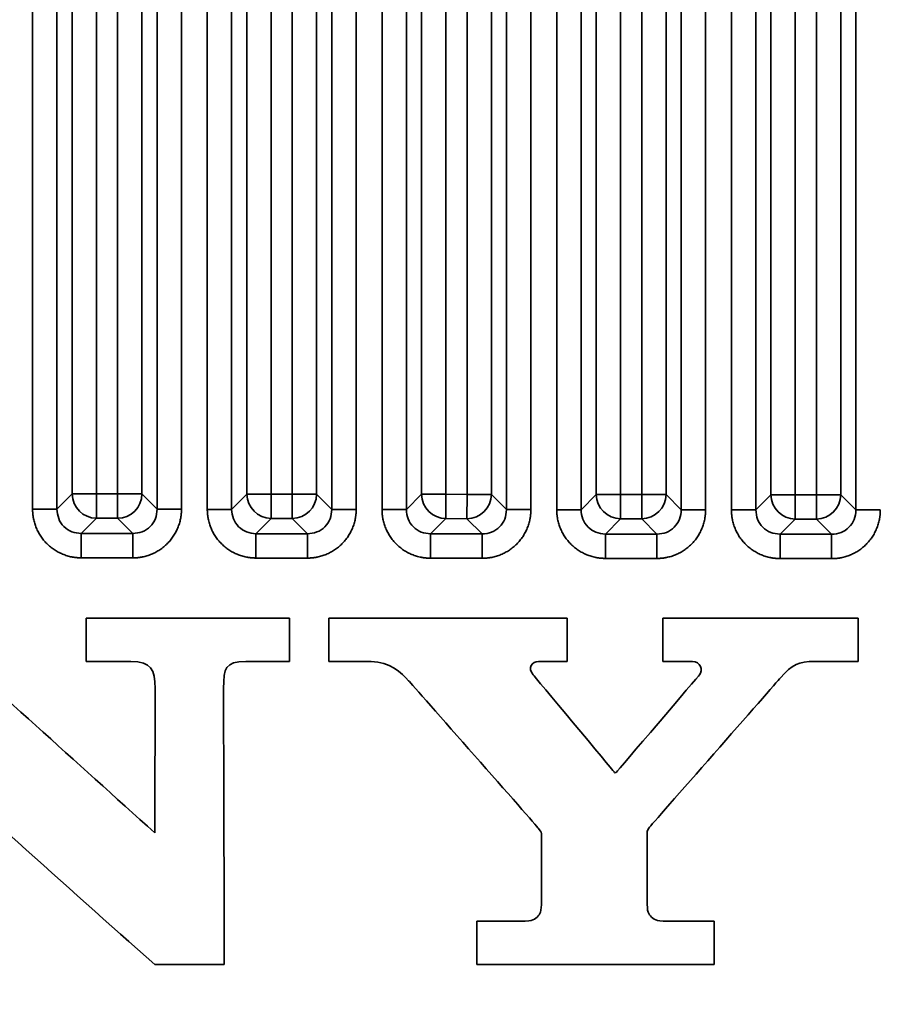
# Model space of a CAD drawing. Header units: millimetres. Extents: x 31 to 1647, y 187 to 975.
# Tile 114 of 151: x 1338 to 1363, y 634 to 662. Entities that reach past the tile are written whole.
import ezdxf

# ---------------------------------------------------------------- set-up
doc = ezdxf.new("R2010")
doc.units = ezdxf.units.MM
doc.layers.add('1', color=7, linetype='Continuous', true_color=0xffffff)
doc.styles.add('kanji2', font='simplex.shx', dxfattribs={"bigfont": 'bigfont.shx'})
doc.dimstyles.get("Standard").update_dxf_attribs({"dimtxt": 0.18, "dimasz": 0.18, "dimexe": 0.18, "dimexo": 0.0625, "dimgap": 0.09, "dimtad": 0, "dimtih": 1, "dimtoh": 1, "dimdec": 4, "dimzin": 0, "dimdsep": 46, "dimtxsty": 'Standard', "dimcen": 0.09, "dimadec": 0, "dimazin": 0, "dimtfac": 1, "dimtdec": 4, "dimtofl": 0, "dimtmove": 0, "dimatfit": 3, "dimfxl": 1, "dimtolj": 1, "dimtzin": 0, "dimarcsym": 0})

# ---------------------------------------------------------------- blocks, each defined once
blk = doc.blocks.new('_U13')
at = {"layer": '1', "color": 146, "lineweight": 13}
for p, q in [((1160.14034, 489.863674), (1160.14034, 794.404317)), ((1501.572678, 489.784801), (1501.572678, 794.404317)), ((1160.14034, 792.404317), (1163.140337, 793.208165)), ((1501.572678, 792.404317), (1498.572675, 793.208165)), ((1160.14034, 792.404317), (1501.572678, 792.404317)), ((1160.14034, 792.404317), (1163.140342, 791.600469)), ((1501.572678, 792.404317), (1498.572681, 791.600469))]:
    blk.add_line(p, q, dxfattribs=at)
at = {"layer": '1', "color": 146, "linetype": 'Continuous', "lineweight": 13, "insert": (1324.478493, 792.170809), "char_height": 3, "attachment_point": 7, "line_spacing_factor": 0.63253, "style": 'kanji2'}
blk.add_mtext('\\W0.9183;341.4', dxfattribs=at)
blk = doc.blocks.new('_Open')
at = {"color": 0, "linetype": 'ByBlock', "lineweight": -2}
for p, q in [((-1, 0.166667), (0, 0)), ((-1, -0.166667), (0, 0)), ((0, 0), (-1, 0))]:
    blk.add_line(p, q, dxfattribs=at)
blk = doc.blocks.new('_U14')
at = {"layer": '1', "color": 146, "lineweight": 13}
for p, q in [((1042.396509, 415.784238), (1042.396509, 818.404317)), ((1619.316509, 415.784238), (1619.316509, 818.404317)), ((1042.396509, 816.404317), (1045.396506, 817.208165)), ((1619.316509, 816.404317), (1616.316506, 817.208165)), ((1042.396509, 816.404317), (1619.316509, 816.404317)), ((1042.396509, 816.404317), (1045.396512, 815.600469)), ((1619.316509, 816.404317), (1616.316512, 815.600469))]:
    blk.add_line(p, q, dxfattribs=at)
at = {"layer": '1', "color": 146, "linetype": 'Continuous', "lineweight": 13, "insert": (1324.478493, 816.170809), "char_height": 3, "attachment_point": 7, "line_spacing_factor": 0.63253, "style": 'kanji2'}
blk.add_mtext('\\W0.9303;576.9', dxfattribs=at)
blk = doc.blocks.new('_U28')
at = {"layer": '1', "color": 146, "lineweight": 13}
for p, q in [((1619.316509, 703.864238), (966.892589, 703.864238)), ((968.892589, 703.864238), (968.088741, 700.864235)), ((968.892589, 703.864238), (968.892589, 415.784238)), ((968.892589, 703.864238), (969.696437, 700.864241)), ((968.892589, 415.784238), (968.088741, 418.784235)), ((968.892589, 415.784238), (969.696437, 418.784241)), ((1619.316509, 415.784238), (966.892589, 415.784238))]:
    blk.add_line(p, q, dxfattribs=at)
at = {"layer": '1', "color": 146, "linetype": 'Continuous', "lineweight": 13, "insert": (969.420097, 553.422222), "char_height": 3, "attachment_point": 7, "rotation": 90, "line_spacing_factor": 0.63253, "style": 'kanji2'}
blk.add_mtext('\\W0.9631;288.1', dxfattribs=at)

msp = doc.modelspace()

# ---------------------------------------------------------------- linework, layer by layer
at = {"layer": '1', "color": 18, "linetype": 'Continuous', "lineweight": 35}
for p, q in [((1338.7262, 647.8767), (1338.7262, 688.6622)), ((1339.4224, 688.6622), (1339.4224, 647.8767)), ((1342.2906, 647.8752), (1342.2906, 688.6622)), ((1342.9868, 688.6622), (1342.9868, 647.8752)), ((1343.7262, 647.8715), (1343.7262, 688.6622)), ((1344.4224, 688.6622), (1344.4224, 647.8715)), ((1347.2906, 647.87), (1347.2906, 688.6622)), ((1347.9868, 688.6622), (1347.9868, 647.87)), ((1348.7262, 647.8663), (1348.7262, 688.6622)), ((1349.4224, 688.6622), (1349.4224, 647.8663)), ((1352.2906, 647.8648), (1352.2906, 688.6622)), ((1352.9868, 688.6622), (1352.9868, 647.8648)), ((1353.7262, 647.8611), (1353.7262, 688.6622)), ((1354.4224, 688.6622), (1354.4224, 647.8611)), ((1357.2906, 647.8596), (1357.2906, 688.6622)), ((1357.9868, 688.6622), (1357.9868, 647.8596)), ((1358.7262, 647.8559), (1358.7262, 688.6622)), ((1359.4224, 688.6622), (1359.4224, 647.8559)), ((1362.2906, 647.8544), (1362.2906, 688.6622)), ((1339.8582, 648.312), (1339.8582, 688.2264)), ((1340.5544, 688.2264), (1340.5544, 648.312)), ((1341.1587, 648.3114), (1341.1587, 688.2264)), ((1341.8548, 688.2264), (1341.8548, 648.3114)), ((1344.8582, 648.3068), (1344.8582, 688.2264)), ((1345.5544, 688.2264), (1345.5544, 648.3068)), ((1346.1587, 648.3062), (1346.1587, 688.2264)), ((1346.8548, 688.2264), (1346.8548, 648.3062)), ((1349.8582, 648.3016), (1349.8582, 688.2264)), ((1350.5544, 688.2264), (1350.5544, 648.3016)), ((1351.1587, 648.301), (1351.1587, 688.2264)), ((1351.8548, 688.2264), (1351.8548, 648.301)), ((1354.8582, 648.2964), (1354.8582, 688.2264)), ((1355.5544, 688.2264), (1355.5544, 648.2964)), ((1356.1587, 648.2958), (1356.1587, 688.2264)), ((1356.8548, 688.2264), (1356.8548, 648.2958)), ((1359.8582, 648.2912), (1359.8582, 688.2264)), ((1360.5544, 688.2264), (1360.5544, 648.2912)), ((1361.1587, 648.2906), (1361.1587, 688.2264)), ((1361.8548, 688.2264), (1361.8548, 648.2906)), ((1339.4224, 647.8767), (1339.8582, 648.312)), ((1340.5544, 648.312), (1339.8582, 648.312)), ((1340.5544, 648.312), (1340.5536, 647.6159)), ((1340.5544, 648.312), (1341.1587, 648.3114)), ((1341.1587, 648.3114), (1341.1579, 647.6153)), ((1341.8548, 648.3114), (1341.1587, 648.3114)), ((1341.8548, 648.3114), (1342.2906, 647.8752)), ((1344.4224, 647.8715), (1344.8582, 648.3068)), ((1345.5544, 648.3068), (1344.8582, 648.3068)), ((1345.5544, 648.3068), (1345.5536, 647.6107)), ((1345.5544, 648.3068), (1346.1587, 648.3062)), ((1346.1587, 648.3062), (1346.1579, 647.6101)), ((1346.8548, 648.3062), (1346.1587, 648.3062)), ((1346.8548, 648.3062), (1347.2906, 647.87)), ((1349.4224, 647.8663), (1349.8582, 648.3016)), ((1350.5544, 648.3016), (1349.8582, 648.3016)), ((1350.5544, 648.3016), (1350.5536, 647.6055)), ((1350.5544, 648.3016), (1351.1587, 648.301)), ((1351.1587, 648.301), (1351.1579, 647.6049)), ((1351.8548, 648.301), (1351.1587, 648.301)), ((1351.8548, 648.301), (1352.2906, 647.8648)), ((1354.4224, 647.8611), (1354.8582, 648.2964)), ((1355.5544, 648.2964), (1354.8582, 648.2964)), ((1355.5544, 648.2964), (1355.5536, 647.6003)), ((1355.5544, 648.2964), (1356.1587, 648.2958)), ((1356.1587, 648.2958), (1356.1579, 647.5997)), ((1356.8548, 648.2958), (1356.1587, 648.2958)), ((1356.8548, 648.2958), (1357.2906, 647.8596)), ((1359.4224, 647.8559), (1359.8582, 648.2912)), ((1360.5544, 648.2912), (1359.8582, 648.2912)), ((1360.5544, 648.2912), (1360.5536, 647.5951)), ((1360.5544, 648.2912), (1361.1587, 648.2906)), ((1361.1587, 648.2906), (1361.1579, 647.5945)), ((1361.8548, 648.2906), (1361.1587, 648.2906)), ((1361.8548, 648.2906), (1362.2906, 647.8544)), ((1340.5536, 647.6159), (1340.1178, 647.1805)), ((1341.1579, 647.6153), (1340.5536, 647.6159)), ((1341.5937, 647.179), (1341.1579, 647.6153)), ((1345.5536, 647.6107), (1345.1178, 647.1753)), ((1346.1579, 647.6101), (1345.5536, 647.6107)), ((1346.5937, 647.1738), (1346.1579, 647.6101)), ((1350.5536, 647.6055), (1350.1178, 647.1701)), ((1351.1579, 647.6049), (1350.5536, 647.6055)), ((1351.5937, 647.1686), (1351.1579, 647.6049)), ((1355.5536, 647.6003), (1355.1178, 647.1649)), ((1356.1579, 647.5997), (1355.5536, 647.6003)), ((1356.5937, 647.1634), (1356.1579, 647.5997)), ((1360.5536, 647.5951), (1360.1178, 647.1597)), ((1361.1579, 647.5945), (1360.5536, 647.5951)), ((1361.5937, 647.1582), (1361.1579, 647.5945)), ((1340.1178, 647.1805), (1341.5937, 647.179)), ((1345.1178, 647.1753), (1346.5937, 647.1738)), ((1350.1178, 647.1701), (1351.5937, 647.1686)), ((1355.1178, 647.1649), (1356.5937, 647.1634)), ((1360.1178, 647.1597), (1361.5937, 647.1582)), ((1341.593, 646.4828), (1340.1171, 646.4844)), ((1346.593, 646.4776), (1345.1171, 646.4792)), ((1351.593, 646.4724), (1350.1171, 646.474)), ((1356.593, 646.4672), (1355.1171, 646.4688)), ((1361.593, 646.462), (1360.1171, 646.4636)), ((1340.2611, 644.7555), (1340.2611, 643.5182)), ((1346.0811, 644.7555), (1340.2611, 644.7555)), ((1346.0811, 643.5182), (1346.0811, 644.7555)), ((1347.2037, 644.7561), (1347.2037, 643.5182)), ((1354.0273, 644.7561), (1347.2037, 644.7561)), ((1354.0273, 643.5194), (1354.0273, 644.7561)), ((1362.3565, 644.7561), (1356.7627, 644.7561)), ((1356.7627, 644.7561), (1356.7627, 643.5182)), ((1362.3565, 643.5182), (1362.3565, 644.7561)), ((1340.2611, 643.5182), (1341.5413, 643.5182)), ((1344.8318, 643.5182), (1346.0811, 643.5182)), ((1347.2037, 643.5182), (1348.4127, 643.5182)), ((1353.2051, 643.5194), (1354.0273, 643.5194)), ((1356.7627, 643.5182), (1357.6076, 643.5182)), ((1361.1066, 643.5182), (1362.3565, 643.5182)), ((1356.3135, 636.6146), (1356.3135, 638.5689)), ((1351.438, 636.088), (1351.438, 634.8506)), ((1352.6495, 636.0867), (1351.438, 636.088)), ((1358.2275, 636.088), (1356.9486, 636.088)), ((1358.2275, 634.8506), (1358.2275, 636.088)), ((1342.2195, 634.8469), (1344.2125, 634.8469)), ((1351.438, 634.8506), (1358.2275, 634.8506))]:
    msp.add_line(p, q, dxfattribs=at)
for centre, major_axis, ratio, start_param, end_param in [((1340.5544, 648.312), (-0.4947, 0.4952), 0.989144, 0.7913757, 2.3502169), ((1341.1587, 648.3114), (-0.4952, -0.4947), 0.989122, 0.790347, 2.3512456), ((1345.5544, 648.3068), (-0.4947, 0.4952), 0.989144, 0.7913757, 2.3502169), ((1346.1587, 648.3062), (-0.4952, -0.4947), 0.989122, 0.790347, 2.3512456), ((1350.5544, 648.3016), (-0.4947, 0.4952), 0.989144, 0.7913757, 2.3502169), ((1351.1587, 648.301), (-0.4952, -0.4947), 0.989122, 0.790347, 2.3512456), ((1355.5544, 648.2964), (-0.4947, 0.4952), 0.989144, 0.7913757, 2.3502169), ((1356.1587, 648.2958), (-0.4952, -0.4947), 0.989122, 0.790347, 2.3512456), ((1360.5544, 648.2912), (-0.4947, 0.4952), 0.989144, 0.7913757, 2.3502169), ((1361.1587, 648.2906), (-0.4952, -0.4947), 0.989122, 0.790347, 2.3512456)]:
    msp.add_ellipse(centre, major_axis=major_axis, ratio=ratio, start_param=start_param, end_param=end_param, dxfattribs=at)
for points, knots in [([(1338.7262, 647.8767), (1338.769, 647.8767), (1338.8117, 647.8767), (1338.8958, 647.8767), (1338.9372, 647.8767), (1339.017, 647.8767), (1339.0555, 647.8767), (1339.1284, 647.8767), (1339.1628, 647.8767), (1339.2264, 647.8767), (1339.2555, 647.8767), (1339.3076, 647.8767), (1339.3305, 647.8767), (1339.3693, 647.8767), (1339.3853, 647.8767), (1339.4095, 647.8767), (1339.4179, 647.8767), (1339.4224, 647.8767)], [0, 0, 0, 0, 0.125, 0.125, 0.25, 0.25, 0.375, 0.375, 0.5, 0.5, 0.625, 0.625, 0.75, 0.75, 0.875, 0.875, 1, 1, 1, 1]), ([(1339.4224, 647.8767), (1339.4318, 647.7847), (1339.4506, 647.6018), (1339.6108, 647.3696), (1339.8428, 647.2091), (1340.0258, 647.1901), (1340.1178, 647.1805)], [0, 0, 0, 0, 0.2512593, 0.4998652, 0.7485391, 1, 1, 1, 1]), ([(1341.5937, 647.179), (1341.6859, 647.1884), (1341.8691, 647.207), (1342.1017, 647.3674), (1342.2623, 647.5998), (1342.2811, 647.783), (1342.2906, 647.8752)], [0, 0, 0, 0, 0.2513642, 0.5, 0.7486358, 1, 1, 1, 1]), ([(1342.2906, 647.8752), (1342.2951, 647.8752), (1342.3035, 647.8752), (1342.3278, 647.8752), (1342.3437, 647.8752), (1342.3825, 647.8752), (1342.4054, 647.8752), (1342.4575, 647.8752), (1342.4866, 647.8752), (1342.5502, 647.8752), (1342.5846, 647.8752), (1342.6575, 647.8752), (1342.696, 647.8752), (1342.7759, 647.8752), (1342.8172, 647.8752), (1342.9013, 647.8752), (1342.944, 647.8752), (1342.9868, 647.8752)], [0, 0, 0, 0, 0.125, 0.125, 0.25, 0.25, 0.375, 0.375, 0.5, 0.5, 0.625, 0.625, 0.75, 0.75, 0.875, 0.875, 1, 1, 1, 1]), ([(1343.7262, 647.8715), (1343.769, 647.8715), (1343.8117, 647.8715), (1343.8958, 647.8715), (1343.9372, 647.8715), (1344.017, 647.8715), (1344.0555, 647.8715), (1344.1284, 647.8715), (1344.1628, 647.8715), (1344.2264, 647.8715), (1344.2555, 647.8715), (1344.3076, 647.8715), (1344.3305, 647.8715), (1344.3693, 647.8715), (1344.3853, 647.8715), (1344.4095, 647.8715), (1344.4179, 647.8715), (1344.4224, 647.8715)], [0, 0, 0, 0, 0.125, 0.125, 0.25, 0.25, 0.375, 0.375, 0.5, 0.5, 0.625, 0.625, 0.75, 0.75, 0.875, 0.875, 1, 1, 1, 1]), ([(1344.4224, 647.8715), (1344.4318, 647.7795), (1344.4506, 647.5966), (1344.6108, 647.3644), (1344.8428, 647.2039), (1345.0258, 647.1849), (1345.1178, 647.1753)], [0, 0, 0, 0, 0.2512593, 0.4998652, 0.7485391, 1, 1, 1, 1]), ([(1346.5937, 647.1738), (1346.6859, 647.1832), (1346.8691, 647.2018), (1347.1017, 647.3622), (1347.2623, 647.5946), (1347.2811, 647.7778), (1347.2906, 647.87)], [0, 0, 0, 0, 0.2513642, 0.5, 0.7486358, 1, 1, 1, 1]), ([(1347.2906, 647.87), (1347.2951, 647.87), (1347.3035, 647.87), (1347.3278, 647.87), (1347.3437, 647.87), (1347.3825, 647.87), (1347.4054, 647.87), (1347.4575, 647.87), (1347.4866, 647.87), (1347.5502, 647.87), (1347.5846, 647.87), (1347.6575, 647.87), (1347.696, 647.87), (1347.7759, 647.87), (1347.8172, 647.87), (1347.9013, 647.87), (1347.944, 647.87), (1347.9868, 647.87)], [0, 0, 0, 0, 0.125, 0.125, 0.25, 0.25, 0.375, 0.375, 0.5, 0.5, 0.625, 0.625, 0.75, 0.75, 0.875, 0.875, 1, 1, 1, 1]), ([(1348.7262, 647.8663), (1348.769, 647.8663), (1348.8117, 647.8663), (1348.8958, 647.8663), (1348.9372, 647.8663), (1349.017, 647.8663), (1349.0555, 647.8663), (1349.1284, 647.8663), (1349.1628, 647.8663), (1349.2264, 647.8663), (1349.2555, 647.8663), (1349.3076, 647.8663), (1349.3305, 647.8663), (1349.3693, 647.8663), (1349.3853, 647.8663), (1349.4095, 647.8663), (1349.4179, 647.8663), (1349.4224, 647.8663)], [0, 0, 0, 0, 0.125, 0.125, 0.25, 0.25, 0.375, 0.375, 0.5, 0.5, 0.625, 0.625, 0.75, 0.75, 0.875, 0.875, 1, 1, 1, 1]), ([(1349.4224, 647.8663), (1349.4318, 647.7743), (1349.4506, 647.5914), (1349.6108, 647.3592), (1349.8428, 647.1987), (1350.0258, 647.1797), (1350.1178, 647.1701)], [0, 0, 0, 0, 0.2512593, 0.4998652, 0.7485391, 1, 1, 1, 1]), ([(1351.5937, 647.1686), (1351.6859, 647.178), (1351.8691, 647.1966), (1352.1017, 647.357), (1352.2623, 647.5894), (1352.2811, 647.7726), (1352.2906, 647.8648)], [0, 0, 0, 0, 0.2513642, 0.5, 0.7486358, 1, 1, 1, 1]), ([(1352.2906, 647.8648), (1352.2951, 647.8648), (1352.3035, 647.8648), (1352.3278, 647.8648), (1352.3437, 647.8648), (1352.3825, 647.8648), (1352.4054, 647.8648), (1352.4575, 647.8648), (1352.4866, 647.8648), (1352.5502, 647.8648), (1352.5846, 647.8648), (1352.6575, 647.8648), (1352.696, 647.8648), (1352.7759, 647.8648), (1352.8172, 647.8648), (1352.9013, 647.8648), (1352.944, 647.8648), (1352.9868, 647.8648)], [0, 0, 0, 0, 0.125, 0.125, 0.25, 0.25, 0.375, 0.375, 0.5, 0.5, 0.625, 0.625, 0.75, 0.75, 0.875, 0.875, 1, 1, 1, 1]), ([(1353.7262, 647.8611), (1353.769, 647.8611), (1353.8117, 647.8611), (1353.8958, 647.8611), (1353.9372, 647.8611), (1354.017, 647.8611), (1354.0555, 647.8611), (1354.1284, 647.8611), (1354.1628, 647.8611), (1354.2264, 647.8611), (1354.2555, 647.8611), (1354.3076, 647.8611), (1354.3305, 647.8611), (1354.3693, 647.8611), (1354.3853, 647.8611), (1354.4095, 647.8611), (1354.4179, 647.8611), (1354.4224, 647.8611)], [0, 0, 0, 0, 0.125, 0.125, 0.25, 0.25, 0.375, 0.375, 0.5, 0.5, 0.625, 0.625, 0.75, 0.75, 0.875, 0.875, 1, 1, 1, 1]), ([(1354.4224, 647.8611), (1354.4318, 647.7691), (1354.4506, 647.5862), (1354.6108, 647.354), (1354.8428, 647.1935), (1355.0258, 647.1745), (1355.1178, 647.1649)], [0, 0, 0, 0, 0.2512593, 0.4998652, 0.7485391, 1, 1, 1, 1]), ([(1356.5937, 647.1634), (1356.6859, 647.1728), (1356.8691, 647.1914), (1357.1017, 647.3518), (1357.2623, 647.5842), (1357.2811, 647.7674), (1357.2906, 647.8596)], [0, 0, 0, 0, 0.2513642, 0.5, 0.7486358, 1, 1, 1, 1]), ([(1357.2906, 647.8596), (1357.2951, 647.8596), (1357.3035, 647.8596), (1357.3278, 647.8596), (1357.3437, 647.8596), (1357.3825, 647.8596), (1357.4054, 647.8596), (1357.4575, 647.8596), (1357.4866, 647.8596), (1357.5502, 647.8596), (1357.5846, 647.8596), (1357.6575, 647.8596), (1357.696, 647.8596), (1357.7759, 647.8596), (1357.8172, 647.8596), (1357.9013, 647.8596), (1357.944, 647.8596), (1357.9868, 647.8596)], [0, 0, 0, 0, 0.125, 0.125, 0.25, 0.25, 0.375, 0.375, 0.5, 0.5, 0.625, 0.625, 0.75, 0.75, 0.875, 0.875, 1, 1, 1, 1]), ([(1358.7262, 647.8559), (1358.769, 647.8559), (1358.8117, 647.8559), (1358.8958, 647.8559), (1358.9372, 647.8559), (1359.017, 647.8559), (1359.0555, 647.8559), (1359.1284, 647.8559), (1359.1628, 647.8559), (1359.2264, 647.8559), (1359.2555, 647.8559), (1359.3076, 647.8559), (1359.3305, 647.8559), (1359.3693, 647.8559), (1359.3853, 647.8559), (1359.4095, 647.8559), (1359.4179, 647.8559), (1359.4224, 647.8559)], [0, 0, 0, 0, 0.125, 0.125, 0.25, 0.25, 0.375, 0.375, 0.5, 0.5, 0.625, 0.625, 0.75, 0.75, 0.875, 0.875, 1, 1, 1, 1]), ([(1359.4224, 647.8559), (1359.4318, 647.7639), (1359.4506, 647.581), (1359.6108, 647.3488), (1359.8428, 647.1883), (1360.0258, 647.1693), (1360.1178, 647.1597)], [0, 0, 0, 0, 0.2512593, 0.4998652, 0.7485391, 1, 1, 1, 1]), ([(1361.5937, 647.1582), (1361.6859, 647.1676), (1361.8691, 647.1862), (1362.1017, 647.3466), (1362.2623, 647.579), (1362.2811, 647.7622), (1362.2906, 647.8544)], [0, 0, 0, 0, 0.2513642, 0.5, 0.7486358, 1, 1, 1, 1]), ([(1362.2906, 647.8544), (1362.2951, 647.8544), (1362.3035, 647.8544), (1362.3278, 647.8544), (1362.3437, 647.8544), (1362.3825, 647.8544), (1362.4054, 647.8544), (1362.4575, 647.8544), (1362.4866, 647.8544), (1362.5502, 647.8544), (1362.5846, 647.8544), (1362.6575, 647.8544), (1362.696, 647.8544), (1362.7759, 647.8544), (1362.8172, 647.8544), (1362.9013, 647.8544), (1362.944, 647.8544), (1362.9868, 647.8544)], [0, 0, 0, 0, 0.125, 0.125, 0.25, 0.25, 0.375, 0.375, 0.5, 0.5, 0.625, 0.625, 0.75, 0.75, 0.875, 0.875, 1, 1, 1, 1]), ([(1340.1178, 647.1805), (1340.1178, 647.1761), (1340.1178, 647.1677), (1340.1178, 647.1434), (1340.1178, 647.1275), (1340.1177, 647.0887), (1340.1177, 647.0657), (1340.1177, 647.0137), (1340.1176, 646.9845), (1340.1176, 646.921), (1340.1175, 646.8866), (1340.1175, 646.8137), (1340.1174, 646.7751), (1340.1173, 646.6953), (1340.1173, 646.654), (1340.1172, 646.5699), (1340.1172, 646.5271), (1340.1171, 646.4844)], [0, 0, 0, 0, 0.125, 0.125, 0.25, 0.25, 0.375, 0.375, 0.5, 0.5, 0.625, 0.625, 0.75, 0.75, 0.875, 0.875, 1, 1, 1, 1]), ([(1341.5937, 647.1778), (1341.5936, 647.1735), (1341.5935, 647.1653), (1341.5933, 647.1412), (1341.5932, 647.1254), (1341.5931, 647.0867), (1341.5931, 647.0639), (1341.5931, 647.0119), (1341.5931, 646.9828), (1341.5931, 646.9193), (1341.5931, 646.8849), (1341.5931, 646.812), (1341.5931, 646.7735), (1341.5931, 646.6937), (1341.5931, 646.6524), (1341.5931, 646.5683), (1341.5931, 646.5256), (1341.593, 646.4828)], [0, 0, 0, 0, 0.125, 0.125, 0.25, 0.25, 0.375, 0.375, 0.5, 0.5, 0.625, 0.625, 0.75, 0.75, 0.875, 0.875, 1, 1, 1, 1]), ([(1345.1178, 647.1753), (1345.1178, 647.1709), (1345.1178, 647.1625), (1345.1178, 647.1382), (1345.1178, 647.1223), (1345.1177, 647.0835), (1345.1177, 647.0605), (1345.1177, 647.0085), (1345.1176, 646.9793), (1345.1176, 646.9158), (1345.1175, 646.8814), (1345.1175, 646.8085), (1345.1174, 646.7699), (1345.1173, 646.6901), (1345.1173, 646.6488), (1345.1172, 646.5647), (1345.1172, 646.5219), (1345.1171, 646.4792)], [0, 0, 0, 0, 0.125, 0.125, 0.25, 0.25, 0.375, 0.375, 0.5, 0.5, 0.625, 0.625, 0.75, 0.75, 0.875, 0.875, 1, 1, 1, 1]), ([(1346.5937, 647.1726), (1346.5936, 647.1683), (1346.5935, 647.1601), (1346.5933, 647.136), (1346.5932, 647.1202), (1346.5931, 647.0815), (1346.5931, 647.0587), (1346.5931, 647.0067), (1346.5931, 646.9776), (1346.5931, 646.9141), (1346.5931, 646.8797), (1346.5931, 646.8068), (1346.5931, 646.7683), (1346.5931, 646.6885), (1346.5931, 646.6472), (1346.5931, 646.5631), (1346.5931, 646.5204), (1346.593, 646.4776)], [0, 0, 0, 0, 0.125, 0.125, 0.25, 0.25, 0.375, 0.375, 0.5, 0.5, 0.625, 0.625, 0.75, 0.75, 0.875, 0.875, 1, 1, 1, 1]), ([(1350.1178, 647.1701), (1350.1178, 647.1657), (1350.1178, 647.1573), (1350.1178, 647.133), (1350.1178, 647.1171), (1350.1177, 647.0783), (1350.1177, 647.0553), (1350.1177, 647.0033), (1350.1176, 646.9741), (1350.1176, 646.9106), (1350.1175, 646.8762), (1350.1175, 646.8033), (1350.1174, 646.7647), (1350.1173, 646.6849), (1350.1173, 646.6436), (1350.1172, 646.5595), (1350.1172, 646.5167), (1350.1171, 646.474)], [0, 0, 0, 0, 0.125, 0.125, 0.25, 0.25, 0.375, 0.375, 0.5, 0.5, 0.625, 0.625, 0.75, 0.75, 0.875, 0.875, 1, 1, 1, 1]), ([(1351.5937, 647.1674), (1351.5936, 647.1631), (1351.5935, 647.1549), (1351.5933, 647.1308), (1351.5932, 647.115), (1351.5931, 647.0763), (1351.5931, 647.0535), (1351.5931, 647.0015), (1351.5931, 646.9724), (1351.5931, 646.9089), (1351.5931, 646.8745), (1351.5931, 646.8016), (1351.5931, 646.7631), (1351.5931, 646.6833), (1351.5931, 646.642), (1351.5931, 646.5579), (1351.5931, 646.5152), (1351.593, 646.4724)], [0, 0, 0, 0, 0.125, 0.125, 0.25, 0.25, 0.375, 0.375, 0.5, 0.5, 0.625, 0.625, 0.75, 0.75, 0.875, 0.875, 1, 1, 1, 1]), ([(1355.1178, 647.1649), (1355.1178, 647.1605), (1355.1178, 647.1521), (1355.1178, 647.1278), (1355.1178, 647.1119), (1355.1177, 647.0731), (1355.1177, 647.0501), (1355.1177, 646.9981), (1355.1176, 646.9689), (1355.1176, 646.9054), (1355.1175, 646.871), (1355.1175, 646.7981), (1355.1174, 646.7595), (1355.1173, 646.6797), (1355.1173, 646.6384), (1355.1172, 646.5543), (1355.1172, 646.5115), (1355.1171, 646.4688)], [0, 0, 0, 0, 0.125, 0.125, 0.25, 0.25, 0.375, 0.375, 0.5, 0.5, 0.625, 0.625, 0.75, 0.75, 0.875, 0.875, 1, 1, 1, 1]), ([(1356.5937, 647.1622), (1356.5936, 647.1579), (1356.5935, 647.1497), (1356.5933, 647.1256), (1356.5932, 647.1098), (1356.5931, 647.0711), (1356.5931, 647.0483), (1356.5931, 646.9963), (1356.5931, 646.9672), (1356.5931, 646.9037), (1356.5931, 646.8693), (1356.5931, 646.7964), (1356.5931, 646.7579), (1356.5931, 646.6781), (1356.5931, 646.6368), (1356.5931, 646.5527), (1356.5931, 646.51), (1356.593, 646.4672)], [0, 0, 0, 0, 0.125, 0.125, 0.25, 0.25, 0.375, 0.375, 0.5, 0.5, 0.625, 0.625, 0.75, 0.75, 0.875, 0.875, 1, 1, 1, 1]), ([(1360.1178, 647.1597), (1360.1178, 647.1553), (1360.1178, 647.1469), (1360.1178, 647.1226), (1360.1178, 647.1067), (1360.1177, 647.0679), (1360.1177, 647.0449), (1360.1177, 646.9929), (1360.1176, 646.9637), (1360.1176, 646.9002), (1360.1175, 646.8658), (1360.1175, 646.7929), (1360.1174, 646.7543), (1360.1173, 646.6745), (1360.1173, 646.6332), (1360.1172, 646.5491), (1360.1172, 646.5063), (1360.1171, 646.4636)], [0, 0, 0, 0, 0.125, 0.125, 0.25, 0.25, 0.375, 0.375, 0.5, 0.5, 0.625, 0.625, 0.75, 0.75, 0.875, 0.875, 1, 1, 1, 1]), ([(1361.5937, 647.157), (1361.5936, 647.1527), (1361.5935, 647.1445), (1361.5933, 647.1204), (1361.5932, 647.1046), (1361.5931, 647.0659), (1361.5931, 647.0431), (1361.5931, 646.9911), (1361.5931, 646.962), (1361.5931, 646.8985), (1361.5931, 646.8641), (1361.5931, 646.7912), (1361.5931, 646.7527), (1361.5931, 646.6729), (1361.5931, 646.6316), (1361.5931, 646.5475), (1361.5931, 646.5048), (1361.593, 646.462)], [0, 0, 0, 0, 0.125, 0.125, 0.25, 0.25, 0.375, 0.375, 0.5, 0.5, 0.625, 0.625, 0.75, 0.75, 0.875, 0.875, 1, 1, 1, 1]), ([(1348.4127, 643.5182), (1348.9407, 643.5182), (1349.2872, 643.1849), (1349.4847, 642.9692), (1349.6437, 642.7956), (1353.1176, 638.8555), (1353.2059, 638.7403), (1353.2851, 638.6369), (1353.2889, 638.6161), (1353.2889, 638.5689)], [0, 0, 0, 0, 0.17587, 0.17587, 0.17587, 0.972434, 0.972434, 0.972434, 1, 1, 1, 1]), ([(1357.6076, 643.5182), (1357.8457, 643.5182), (1357.9207, 643.2674), (1357.8096, 643.1347), (1357.7915, 643.1131), (1355.4637, 640.3814), (1355.4349, 640.3541), (1355.4057, 640.3266), (1355.3874, 640.3342), (1355.3659, 640.3631), (1355.3423, 640.3949), (1353.0533, 643.1358), (1353.0514, 643.1383)], [0, 0, 0, 0, 0.0690197, 0.0690197, 0.0690197, 0.5328975, 0.5328975, 0.5328975, 0.5435043, 0.5435043, 0.5435043, 1, 1, 1, 1]), ([(1356.3135, 638.5689), (1356.3135, 638.6161), (1356.3085, 638.6955), (1356.3588, 638.7523), (1356.4547, 638.8606), (1359.972, 642.8724), (1360.1281, 643.0489), (1360.469, 643.4344), (1360.6536, 643.5182), (1361.1066, 643.5182)], [0, 0, 0, 0, 0.0275029, 0.0275029, 0.0275029, 0.8390339, 0.8390339, 0.8390339, 1, 1, 1, 1]), ([(1353.2883, 636.6134), (1353.2883, 636.5737), (1353.2788, 636.3878), (1353.2614, 636.3462), (1353.2196, 636.2461), (1353.1276, 636.1503), (1352.9934, 636.1084), (1352.9462, 636.0936), (1352.703, 636.0867), (1352.6495, 636.0867)], [0, 0, 0, 0, 0.2735342, 0.2735342, 0.2735342, 0.6493362, 0.6493362, 0.6493362, 1, 1, 1, 1]), ([(1356.9486, 636.088), (1356.8944, 636.088), (1356.655, 636.0949), (1356.6078, 636.1095), (1356.4736, 636.151), (1356.3822, 636.2467), (1356.3401, 636.3469), (1356.3224, 636.3891), (1356.3135, 636.5749), (1356.3135, 636.6146)], [0, 0, 0, 0, 0.348541, 0.348541, 0.348541, 0.7250674, 0.7250674, 0.7250674, 1, 1, 1, 1])]:
    msp.add_open_spline(points, degree=3, knots=knots, dxfattribs=at)
for points, degree in [([(1340.1171, 646.4844), (1339.8396, 646.4847), (1339.3284, 646.696), (1338.9377, 647.0868), (1338.7262, 647.5986), (1338.7262, 647.8767)], 2), ([(1342.9868, 647.8752), (1342.9868, 647.5973), (1342.7755, 647.0852), (1342.3841, 646.694), (1341.8715, 646.4825), (1341.593, 646.4828)], 2), ([(1345.1171, 646.4792), (1344.8396, 646.4795), (1344.3284, 646.6908), (1343.9377, 647.0816), (1343.7262, 647.5934), (1343.7262, 647.8715)], 2), ([(1347.9868, 647.87), (1347.9868, 647.5921), (1347.7755, 647.08), (1347.3841, 646.6888), (1346.8715, 646.4773), (1346.593, 646.4776)], 2), ([(1350.1171, 646.474), (1349.8396, 646.4743), (1349.3284, 646.6856), (1348.9377, 647.0764), (1348.7262, 647.5882), (1348.7262, 647.8663)], 2), ([(1352.9868, 647.8648), (1352.9868, 647.5869), (1352.7755, 647.0748), (1352.3841, 646.6836), (1351.8715, 646.4721), (1351.593, 646.4724)], 2), ([(1355.1171, 646.4688), (1354.8396, 646.4691), (1354.3284, 646.6804), (1353.9377, 647.0712), (1353.7262, 647.583), (1353.7262, 647.8611)], 2), ([(1357.9868, 647.8596), (1357.9868, 647.5817), (1357.7755, 647.0696), (1357.3841, 646.6784), (1356.8715, 646.4669), (1356.593, 646.4672)], 2), ([(1360.1171, 646.4636), (1359.8396, 646.4639), (1359.3284, 646.6752), (1358.9377, 647.066), (1358.7262, 647.5778), (1358.7262, 647.8559)], 2), ([(1362.9868, 647.8544), (1362.9868, 647.5765), (1362.7755, 647.0644), (1362.3841, 646.6732), (1361.8715, 646.4617), (1361.593, 646.462)], 2), ([(1342.2223, 638.6143), (1339.9537, 640.6615), (1337.6851, 642.7088), (1335.4164, 644.7561)], 3), ([(1341.5413, 643.5182), (1342.1272, 643.5182), (1342.2274, 643.292), (1342.2343, 642.7496)], 3), ([(1344.1892, 642.7496), (1344.1961, 643.3273), (1344.2339, 643.5182), (1344.8318, 643.5182)], 3), ([(1353.0514, 643.1383), (1352.8889, 643.3393), (1353.0155, 643.5194), (1353.2051, 643.5194)], 3), ([(1342.2343, 642.7496), (1342.2303, 641.3711), (1342.2263, 639.9927), (1342.2223, 638.6143)], 3), ([(1344.2125, 634.8469), (1344.2048, 637.4811), (1344.1969, 640.1153), (1344.1892, 642.7496)], 3), ([(1334.3826, 641.8443), (1336.995, 639.5118), (1339.6074, 637.1793), (1342.2195, 634.8469)], 3), ([(1353.2889, 638.5689), (1353.2887, 637.9236), (1353.2885, 637.2587), (1353.2883, 636.6134)], 3)]:
    msp.add_open_spline(points, degree=degree, dxfattribs=at)

# ---------------------------------------------------------------- dimensions: what is measured, and where the dimension line sits
at = {"layer": '1', "color": 146, "linetype": 'Continuous', "lineweight": 13}
for base, p1, p2, picture, middle in [((1619.3165, 816.4043), (1042.3965, 415.7842), (1619.3165, 415.7842), '_U14', (1330.8565, 816.4043)), ((1501.5727, 792.4043), (1160.1403, 489.8637), (1501.5727, 489.7848), '_U13', (1330.8565, 792.4043))]:
    dim = msp.add_linear_dim(base=base, p1=p1, p2=p2, dimstyle='Standard', override={"dimtxt": 3, "dimasz": 3, "dimexe": 2, "dimexo": 0, "dimgap": 0.6, "dimtad": 1, "dimtih": 1, "dimtoh": 0, "dimdec": 1, "dimlfac": 1, "dimzin": 8, "dimdsep": 46, "dimlunit": 2, "dimtxsty": 'kanji2', "dimblk1": 'Open', "dimblk2": 'Open', "dimsah": 1, "dimse1": 0, "dimse2": 0, "dimsd1": 0, "dimsd2": 0, "dimclrd": 146, "dimclre": 146, "dimclrt": 146, "dimtol": 0, "dimtm": -0.1, "dimtfac": 0.833333, "dimtdec": 2, "dimtofl": 1, "dimtmove": 0, "dimtzin": 8, "dimlwd": 13, "dimlwe": 13}, dxfattribs=at)
    dim.commit()
    dim.dimension.update_dxf_attribs({"geometry": picture, "text_midpoint": middle, "dimtype": 160})
dim = msp.add_linear_dim(base=(968.8926, 415.7842), p1=(1619.3165, 703.8642), p2=(1619.3165, 415.7842), angle=90, dimstyle='Standard', override={"dimtxt": 3, "dimasz": 3, "dimexe": 2, "dimexo": 0, "dimgap": 0.6, "dimtad": 1, "dimtih": 0, "dimtoh": 0, "dimdec": 1, "dimlfac": 1, "dimzin": 8, "dimdsep": 46, "dimlunit": 2, "dimtxsty": 'kanji2', "dimblk1": 'Open', "dimblk2": 'Open', "dimsah": 1, "dimse1": 0, "dimse2": 0, "dimsd1": 0, "dimsd2": 0, "dimclrd": 146, "dimclre": 146, "dimclrt": 146, "dimtol": 0, "dimtm": -0.1, "dimtfac": 0.833333, "dimtdec": 2, "dimtofl": 1, "dimtmove": 0, "dimtzin": 8, "dimlwd": 13, "dimlwe": 13}, dxfattribs=at)
dim.commit()
dim.dimension.update_dxf_attribs({"geometry": '_U28', "text_midpoint": (968.8926, 559.8242), "dimtype": 160})

doc.saveas('drawing.dxf')
